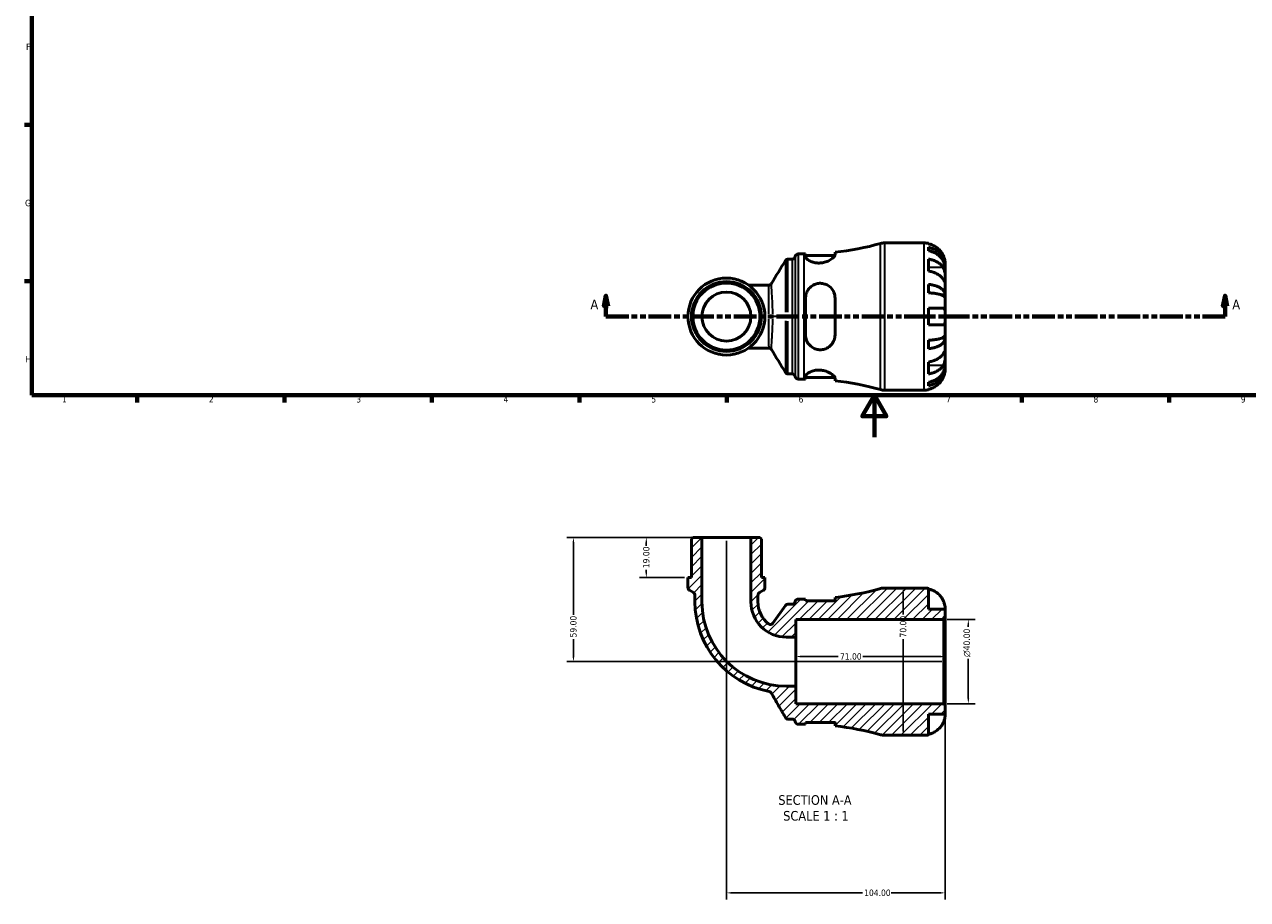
# Model space of a CAD drawing. Header units: millimetres. Extents: x 0 to 902, y -220 to 599.
# Tile 1 of 5: x 17 to 598, y -220 to 196. Entities that reach past the tile are written whole.
import ezdxf

# ---------------------------------------------------------------- set-up
doc = ezdxf.new("R2010")
doc.units = ezdxf.units.MM
doc.linetypes.add('DOUBLE_DASH_CHAIN', pattern=[1.2403, 0.6614, -0.0827, 0.1654, -0.0827, 0.1654, -0.0827])
for name, color, linetype, lineweight in [('Border (ANSI)', 7, 'Continuous', 70), ('Dimension (ANSI)', 7, 'Continuous', 25), ('Hatch (ANSI)', 7, 'Continuous', 18), ('Section Line (ANSI)', 7, 'DOUBLE_DASH_CHAIN', 70), ('Symbol (ANSI)', 7, 'Continuous', 25), ('Visible (ANSI)', 7, 'Continuous', 50), ('Visible Narrow (ANSI)', 7, 'Continuous', 35)]:
    doc.layers.add(name, color=color, linetype=linetype, lineweight=lineweight)
doc.styles.add('Label Text (ANSI)', font='tahoma.ttf')
doc.styles.add('Note Text (ANSI)', font='tahoma.ttf')
doc.dimstyles.new('Default - mm (ANSI)', dxfattribs={"dimtxt": 3.048, "dimasz": 2.5, "dimexe": 3.175, "dimexo": 1.6002, "dimgap": 0.8, "dimtad": 0, "dimtoh": 1, "dimrnd": 1e-08, "dimzin": 4, "dimdsep": 46, "dimtxsty": 'Note Text (ANSI)', "dimcen": 0.09, "dimdle": 10, "dimclrd": 256, "dimclre": 256, "dimclrt": 256, "dimadec": 1, "dimazin": 1, "dimtfac": 1, "dimtofl": 0, "dimtmove": 0, "dimatfit": 3, "dimfxl": 1, "dimtolj": 1, "dimtzin": 4, "dimlwd": -1, "dimlwe": -1, "dimarcsym": 0})

# ---------------------------------------------------------------- blocks, each defined once
blk = doc.blocks.new('Borders Default Border')
at = {"layer": 'Border (ANSI)'}
for p, q in [((20, 148.5), (16.55, 148.5)), ((20, 74.25), (16.55, 74.25)), ((70.08, 20), (70.08, 16.55)), ((140.17, 20), (140.17, 16.55)), ((210.25, 20), (210.25, 16.55)), ((280.33, 20), (280.33, 16.55)), ((350.42, 20), (350.42, 16.55)), ((490.58, 20), (490.58, 16.55)), ((560.67, 20), (560.67, 16.55))]:
    blk.add_line(p, q, dxfattribs=at)
at = {"layer": 'Border (ANSI)', "flags": 128}
for points in [[(20, 20), (20, 574), (821, 574), (821, 20), (20, 20)], [(420.5, 0), (420.5, 20), (414.73, 10), (426.27, 10), (420.5, 20)]]:
    blk.add_lwpolyline(points, dxfattribs=at)
at = {"layer": 'Border (ANSI)', "char_height": 3.05, "attachment_point": 7, "style": 'Note Text (ANSI)'}
for s, insert in [('F', (17.29, 184.1)), ('G', (16.81, 109.79)), ('H', (16.97, 35.6)), ('1', (34.35, 16.55)), ('2', (104.2, 16.55)), ('3', (174.26, 16.49)), ('4', (244.23, 16.55)), ('5', (314.48, 16.49)), ('6', (384.49, 16.49)), ('7', (454.6, 16.55)), ('8', (524.63, 16.48)), ('9', (594.7, 16.49))]:
    blk.add_mtext(s, dxfattribs=dict(at, insert=insert))
blk = doc.blocks.new('2dTransSection0')
at = {"layer": 'Section Line (ANSI)', "linetype": 'Continuous'}
for p, q in [((292.94, 67.4), (291.94, 62.4)), ((292.94, 62.4), (292.94, 67.4)), ((293.94, 62.4), (292.94, 67.4)), ((587.17, 67.4), (586.17, 62.4)), ((587.17, 62.4), (587.17, 67.4)), ((588.17, 62.4), (587.17, 67.4)), ((291.94, 62.4), (293.94, 62.4)), ((292.94, 57.4), (292.94, 62.4)), ((586.17, 62.4), (588.17, 62.4)), ((587.17, 57.4), (587.17, 62.4)), ((292.94, 57.4), (303.59, 57.4)), ((576.51, 57.4), (587.17, 57.4))]:
    blk.add_line(p, q, dxfattribs=at)
at = {"layer": 'Section Line (ANSI)', "linetype": 'DOUBLE_DASH_CHAIN', "ltscale": 16.330755}
blk.add_line((292.94, 57.4), (587.17, 57.4), dxfattribs=at)
at = {"layer": 'Section Line (ANSI)', "linetype": 'Continuous', "flags": 128}
for points in [[(293.94, 62.4), (292.94, 67.4), (291.94, 62.4), (293.94, 62.4)], [(588.17, 62.4), (587.17, 67.4), (586.17, 62.4), (588.17, 62.4)]]:
    blk.add_lwpolyline(points, dxfattribs=at)
at = {"layer": 'Section Line (ANSI)'}
for points in [[(293.94, 62.4), (292.94, 67.4), (291.94, 62.4), (293.94, 62.4)], [(588.17, 62.4), (587.17, 67.4), (586.17, 62.4), (588.17, 62.4)]]:
    blk.add_solid(points, dxfattribs=at)
at = {"layer": 'Section Line (ANSI)', "char_height": 4.57, "attachment_point": 7, "style": 'Label Text (ANSI)'}
for insert in [(285.58, 60.9), (590.64, 60.9)]:
    blk.add_mtext('A', dxfattribs=dict(at, insert=insert))
blk = doc.blocks.new('*D7')
at = {"layer": 'Defpoints', "color": 0, "transparency": 16777216}
for p in [(383.19, -104.22), (383.19, -106.64), (454.19, -106.64)]:
    blk.add_point(p, dxfattribs=at)
at = {"layer": 'Dimension (ANSI)', "transparency": 16777216}
for p, q in [((385.69, -104.22), (403.37, -104.22)), ((451.69, -104.22), (415.02, -104.22))]:
    blk.add_line(p, q, dxfattribs=at)
for points in [[(385.69, -103.8), (385.69, -104.64), (383.19, -104.22)], [(451.69, -103.8), (451.69, -104.64), (454.19, -104.22)]]:
    blk.add_solid(points, dxfattribs=at)
at = {"layer": 'Dimension (ANSI)', "transparency": 16777216, "insert": (404.17, -102.63), "char_height": 3.048, "attachment_point": 1, "style": 'Note Text (ANSI)'}
blk.add_mtext('\\A1;71.00', dxfattribs=at)
blk = doc.blocks.new('*D8')
at = {"layer": 'Defpoints', "color": 0, "transparency": 16777216}
for p in [(453.49, -86.64), (465.16, -86.64), (453.49, -126.64)]:
    blk.add_point(p, dxfattribs=at)
at = {"layer": 'Dimension (ANSI)', "transparency": 16777216}
for p, q in [((455.09, -86.64), (468.34, -86.64)), ((465.16, -89.14), (465.16, -90.08)), ((465.16, -124.14), (465.16, -105.23)), ((455.09, -126.64), (468.34, -126.64))]:
    blk.add_line(p, q, dxfattribs=at)
for points in [[(464.75, -89.14), (465.58, -89.14), (465.16, -86.64)], [(464.75, -124.14), (465.58, -124.14), (465.16, -126.64)]]:
    blk.add_solid(points, dxfattribs=at)
at = {"layer": 'Dimension (ANSI)', "transparency": 16777216, "insert": (462.87, -104.43), "char_height": 3.048, "attachment_point": 1, "rotation": 90, "style": 'Note Text (ANSI)'}
blk.add_mtext('\\A1;\\fAIGDT|b0|i0;\\H3.0480;\\ln\\fTahoma|b0|i0;\\H3.0480;40.00', dxfattribs=at)
blk = doc.blocks.new('*D9')
at = {"layer": 'Defpoints', "color": 0, "transparency": 16777216}
for p in [(338.55, -47.64), (312.12, -66.64), (331.9, -66.64)]:
    blk.add_point(p, dxfattribs=at)
at = {"layer": 'Dimension (ANSI)', "transparency": 16777216}
for p, q in [((336.95, -47.64), (308.95, -47.64)), ((312.12, -50.14), (312.12, -51.63)), ((312.12, -64.14), (312.12, -63.02)), ((330.3, -66.64), (308.95, -66.64))]:
    blk.add_line(p, q, dxfattribs=at)
for points in [[(311.7, -50.14), (312.54, -50.14), (312.12, -47.64)], [(311.7, -64.14), (312.54, -64.14), (312.12, -66.64)]]:
    blk.add_solid(points, dxfattribs=at)
at = {"layer": 'Dimension (ANSI)', "transparency": 16777216, "insert": (310.54, -62.22), "char_height": 3.048, "attachment_point": 1, "rotation": 90, "style": 'Note Text (ANSI)'}
blk.add_mtext('\\A1;19.00', dxfattribs=at)
blk = doc.blocks.new('*D10')
at = {"layer": 'Defpoints', "color": 0, "transparency": 16777216}
for p in [(338.55, -47.64), (277.47, -106.64), (454.19, -106.64)]:
    blk.add_point(p, dxfattribs=at)
at = {"layer": 'Dimension (ANSI)', "transparency": 16777216}
for p, q in [((336.95, -47.64), (274.3, -47.64)), ((277.47, -50.14), (277.47, -84.34)), ((277.47, -104.14), (277.47, -95.94)), ((452.59, -106.64), (274.3, -106.64))]:
    blk.add_line(p, q, dxfattribs=at)
for points in [[(277.05, -50.14), (277.89, -50.14), (277.47, -47.64)], [(277.05, -104.14), (277.89, -104.14), (277.47, -106.64)]]:
    blk.add_solid(points, dxfattribs=at)
at = {"layer": 'Dimension (ANSI)', "transparency": 16777216, "insert": (275.88, -95.14), "char_height": 3.048, "attachment_point": 1, "rotation": 90, "style": 'Note Text (ANSI)'}
blk.add_mtext('\\A1;59.00', dxfattribs=at)
blk = doc.blocks.new('*D11')
at = {"layer": 'Defpoints', "color": 0, "transparency": 16777216}
for p in [(350.19, -47.64), (454.19, -127.34), (454.19, -216.55)]:
    blk.add_point(p, dxfattribs=at)
at = {"layer": 'Dimension (ANSI)', "transparency": 16777216}
for p, q in [((350.19, -49.24), (350.19, -219.72)), ((454.19, -128.94), (454.19, -219.72)), ((352.69, -216.55), (414.85, -216.55)), ((451.69, -216.55), (428.53, -216.55))]:
    blk.add_line(p, q, dxfattribs=at)
for points in [[(352.69, -216.13), (352.69, -216.97), (350.19, -216.55)], [(451.69, -216.13), (451.69, -216.97), (454.19, -216.55)]]:
    blk.add_solid(points, dxfattribs=at)
at = {"layer": 'Dimension (ANSI)', "transparency": 16777216, "insert": (415.65, -214.96), "char_height": 3.048, "attachment_point": 1, "style": 'Note Text (ANSI)'}
blk.add_mtext('\\A1;104.00', dxfattribs=at)
blk = doc.blocks.new('*D12')
at = {"layer": 'Defpoints', "color": 0, "transparency": 16777216}
for p in [(434.2, -71.64), (434.2, -71.64), (434.2, -141.64)]:
    blk.add_point(p, dxfattribs=at)
at = {"layer": 'Dimension (ANSI)', "transparency": 16777216}
for p, q in [((434.2, -74.14), (434.2, -84.31)), ((434.2, -139.14), (434.2, -95.96))]:
    blk.add_line(p, q, dxfattribs=at)
for points in [[(433.78, -74.14), (434.61, -74.14), (434.2, -71.64)], [(433.78, -139.14), (434.61, -139.14), (434.2, -141.64)]]:
    blk.add_solid(points, dxfattribs=at)
at = {"layer": 'Dimension (ANSI)', "transparency": 16777216, "insert": (432.61, -95.16), "char_height": 3.048, "attachment_point": 1, "rotation": 90, "style": 'Note Text (ANSI)'}
blk.add_mtext('\\A1;70.00', dxfattribs=at)

msp = doc.modelspace()

# ---------------------------------------------------------------- hatches: boundary and pattern name
at = {"layer": 'Hatch (ANSI)'}
h = msp.add_hatch(dxfattribs=at)
h.set_pattern_fill('ANSI31', color=256, scale=25.4, style=0)
h.set_pattern_definition([(45, (0, 0), (-2.245064, 2.245064), [])])
edge = h.paths.add_edge_path()
edge.add_ellipse((425.346, -134.636), major_axis=(-1.89, -6.74), ratio=1, start_angle=0, end_angle=15.662839)
edge.add_line((425.346, -141.636), (444.191, -141.636))
edge.add_ellipse((444.191, -131.636), major_axis=(0, -10), ratio=1, start_angle=0, end_angle=11.536959)
edge.add_line((446.191, -141.434), (446.191, -131.636))
edge.add_line((446.191, -131.636), (454.191, -131.636))
edge.add_line((454.191, -131.636), (454.191, -127.336))
edge.add_line((454.191, -127.336), (453.491, -126.636))
edge.add_line((453.491, -126.636), (383.191, -126.636))
edge.add_line((383.191, -126.636), (383.191, -118.273))
edge.add_line((383.191, -118.273), (378.656, -118.273))
edge.add_ellipse((378.656, -78.171), major_axis=(0, -40.102), ratio=1, start_angle=270, end_angle=360, ccw=False)
edge.add_line((338.554, -78.171), (338.554, -47.636))
edge.add_line((338.554, -47.636), (334.267, -47.636))
edge.add_line((334.267, -47.636), (333.567, -48.336))
edge.add_line((333.567, -48.336), (333.567, -66.636))
edge.add_line((333.567, -66.636), (331.904, -66.636))
edge.add_line((331.904, -66.636), (331.904, -71.528))
edge.add_ellipse((333.304, -71.528), major_axis=(-1.4, 0), ratio=1, start_angle=0, end_angle=60)
edge.add_line((332.604, -72.74), (334.529, -73.852))
edge.add_ellipse((333.829, -75.064), major_axis=(0.7, 1.212), ratio=1, start_angle=300, end_angle=360, ccw=False)
edge.add_line((335.229, -75.064), (335.229, -78.171))
edge.add_ellipse((378.656, -78.171), major_axis=(-43.427, 0), ratio=1, start_angle=0, end_angle=79.214212)
edge.add_spline(control_points=[(370.529, -120.831), (370.637, -120.852), (370.742, -120.885), (370.942, -120.975), (371.036, -121.031), (371.268, -121.21), (371.389, -121.348), (371.48, -121.506)], knot_values=[-0.1205001, -0.1205001, -0.1205001, -0.1205001, -0.0875951, -0.0875951, -0.0546902, -0.0546902, 0, 0, 0, 0], degree=3, periodic=0)
edge.add_line((371.48, -121.506), (378.252, -133.236))
edge.add_spline(control_points=[(378.252, -133.236), (378.329, -133.369), (378.427, -133.489), (378.659, -133.692), (378.791, -133.773), (379.102, -133.901), (379.282, -133.936), (379.464, -133.936)], knot_values=[-0.1469863, -0.1469863, -0.1469863, -0.1469863, -0.1008383, -0.1008383, -0.0546902, -0.0546902, 0, 0, 0, 0], degree=3, periodic=0)
edge.add_line((379.464, -133.936), (381.538, -133.936))
edge.add_ellipse((381.538, -135.336), major_axis=(0, 1.4), ratio=1, start_angle=277.180756, end_angle=360, ccw=False)
edge.add_ellipse((384.316, -134.986), major_axis=(-1.389, -0.175), ratio=1, start_angle=0, end_angle=82.819244)
edge.add_line((384.316, -136.386), (387.176, -136.386))
edge.add_ellipse((387.176, -270.77), major_axis=(0, 134.384), ratio=1, start_angle=359.727129, end_angle=360, ccw=False)
edge.add_line((387.816, -136.388), (387.816, -135.586))
edge.add_line((387.816, -135.586), (401.816, -135.586))
edge.add_line((401.816, -135.586), (401.816, -137.186))
edge.add_ellipse((387.176, -270.77), major_axis=(14.64, 133.584), ratio=1, start_angle=350.591471, end_angle=360, ccw=False)
edge = h.paths.add_edge_path()
edge.add_ellipse((425.346, -78.636), major_axis=(0, 7), ratio=1, start_angle=0, end_angle=15.662839)
edge.add_ellipse((387.176, 57.498), major_axis=(36.28, -129.394), ratio=1, start_angle=350.591471, end_angle=360, ccw=False)
edge.add_line((401.816, -76.086), (401.816, -77.686))
edge.add_line((401.816, -77.686), (387.816, -77.686))
edge.add_line((387.816, -77.686), (387.816, -76.885))
edge.add_ellipse((387.176, 57.498), major_axis=(0.64, -134.382), ratio=1, start_angle=359.727129, end_angle=360, ccw=False)
edge.add_line((387.176, -76.886), (384.316, -76.886))
edge.add_ellipse((384.316, -78.286), major_axis=(0, 1.4), ratio=1, start_angle=0, end_angle=82.819244)
edge.add_ellipse((381.538, -77.936), major_axis=(1.389, -0.175), ratio=1, start_angle=277.180756, end_angle=360, ccw=False)
edge.add_line((381.538, -79.336), (379.381, -79.336))
edge.add_ellipse((379.381, -80.736), major_axis=(0, 1.4), ratio=1, start_angle=0, end_angle=54.774009)
edge.add_line((378.238, -79.929), (372.237, -88.428))
edge.add_ellipse((371.093, -87.62), major_axis=(1.144, -0.808), ratio=1, start_angle=266.551425, end_angle=360, ccw=False)
edge.add_ellipse((378.656, -78.171), major_axis=(-8.438, -10.542), ratio=1, start_angle=308.674567, end_angle=360, ccw=False)
edge.add_line((365.153, -78.171), (365.153, -75.064))
edge.add_ellipse((366.553, -75.064), major_axis=(-1.4, 0), ratio=1, start_angle=300, end_angle=360, ccw=False)
edge.add_line((365.853, -73.852), (367.778, -72.74))
edge.add_ellipse((367.078, -71.528), major_axis=(0.7, -1.212), ratio=1, start_angle=0, end_angle=60)
edge.add_line((368.478, -71.528), (368.478, -66.636))
edge.add_line((368.478, -66.636), (366.816, -66.636))
edge.add_line((366.816, -66.636), (366.816, -48.336))
edge.add_line((366.816, -48.336), (366.116, -47.636))
edge.add_line((366.116, -47.636), (361.828, -47.636))
edge.add_line((361.828, -47.636), (361.828, -78.171))
edge.add_ellipse((378.656, -78.171), major_axis=(-16.828, 0), ratio=1, start_angle=0, end_angle=90)
edge.add_line((378.656, -94.999), (383.191, -94.999))
edge.add_line((383.191, -94.999), (383.191, -86.636))
edge.add_line((383.191, -86.636), (453.491, -86.636))
edge.add_line((453.491, -86.636), (454.191, -85.936))
edge.add_line((454.191, -85.936), (454.191, -81.636))
edge.add_line((454.191, -81.636), (446.191, -81.636))
edge.add_line((446.191, -81.636), (446.191, -71.838))
edge.add_ellipse((444.191, -81.636), major_axis=(2, 9.798), ratio=1, start_angle=0, end_angle=11.536959)
edge.add_line((444.191, -71.636), (425.346, -71.636))

# ---------------------------------------------------------------- linework, layer by layer
at = {"layer": 'Visible (ANSI)'}
for p, q in [((401.816, 86.656), (401.816, 87.951)), ((425.346, 92.401), (444.191, 92.401)), ((446.191, 92.199), (446.191, 91.968)), ((446.191, 90.318), (446.191, 88.657)), ((379.443, 84.701), (381.538, 84.701)), ((384.316, 87.151), (387.176, 87.151)), ((387.816, 87.152), (387.816, 85.821)), ((387.816, 86.351), (401.753, 86.351)), ((446.191, 84.672), (446.191, 79.015)), ((454.191, 80.792), (454.191, 82.401)), ((454.191, 80.792), (454.166, 80.792)), ((454.191, 80.18), (454.191, 80.792)), ((454.191, 75.079), (454.191, 80.18)), ((370.345, 72.363), (360.705, 72.363)), ((446.191, 72.696), (446.191, 68.687)), ((454.191, 67.702), (454.191, 75.079)), ((387.816, 66.201), (387.816, 48.601)), ((401.816, 48.601), (401.816, 66.201)), ((454.191, 67.702), (452.283, 67.702)), ((454.191, 66.224), (454.191, 67.702)), ((454.191, 57.401), (454.191, 66.224)), ((446.191, 61.401), (446.191, 53.401)), ((454.191, 48.578), (454.191, 57.401)), ((454.191, 47.1), (452.283, 47.1)), ((454.191, 47.1), (454.191, 48.578)), ((454.191, 39.723), (454.191, 47.1)), ((360.705, 42.439), (370.345, 42.439)), ((446.191, 46.114), (446.191, 42.106)), ((446.191, 35.787), (446.191, 30.13)), ((454.191, 34.622), (454.191, 39.723)), ((379.443, 30.101), (381.538, 30.101)), ((454.191, 34.01), (454.166, 34.01)), ((454.191, 34.01), (454.191, 34.622)), ((454.191, 32.401), (454.191, 34.01)), ((384.316, 27.651), (387.176, 27.651)), ((387.816, 28.981), (387.816, 27.649)), ((387.816, 28.451), (401.753, 28.451)), ((401.816, 26.851), (401.816, 28.146)), ((446.191, 26.145), (446.191, 24.484)), ((425.346, 22.401), (444.191, 22.401)), ((446.191, 22.834), (446.191, 22.603)), ((334.267, -47.636), (333.567, -48.336)), ((333.567, -48.336), (333.567, -66.636)), ((338.554, -47.636), (334.267, -47.636)), ((338.554, -78.171), (338.554, -47.636)), ((361.828, -47.636), (338.554, -47.636)), ((366.116, -47.636), (361.828, -47.636)), ((361.828, -47.636), (361.828, -78.171)), ((366.816, -48.336), (366.116, -47.636)), ((366.816, -66.636), (366.816, -48.336)), ((333.567, -66.636), (331.904, -66.636)), ((331.904, -66.636), (331.904, -71.528)), ((368.478, -66.636), (366.816, -66.636)), ((368.478, -71.528), (368.478, -66.636)), ((332.604, -72.74), (334.529, -73.852)), ((335.229, -75.064), (335.229, -78.171)), ((365.153, -78.171), (365.153, -75.064)), ((365.853, -73.852), (367.778, -72.74)), ((444.191, -71.636), (425.346, -71.636)), ((446.191, -81.636), (446.191, -71.838)), ((378.238, -79.929), (372.237, -88.428)), ((381.538, -79.336), (379.381, -79.336)), ((387.176, -76.886), (384.316, -76.886)), ((387.816, -77.686), (387.816, -76.885)), ((401.816, -77.686), (387.816, -77.686)), ((401.816, -76.086), (401.816, -77.686)), ((383.191, -94.999), (383.191, -86.636)), ((383.191, -86.636), (453.491, -86.636)), ((454.191, -81.636), (446.191, -81.636)), ((453.491, -86.636), (454.191, -85.936)), ((453.491, -86.636), (453.491, -126.636)), ((454.191, -85.936), (454.191, -81.636)), ((454.191, -127.336), (454.191, -85.936)), ((378.656, -94.999), (383.191, -94.999)), ((383.191, -118.273), (383.191, -94.999)), ((383.191, -118.273), (378.656, -118.273)), ((383.191, -126.636), (383.191, -118.273)), ((453.491, -126.636), (383.191, -126.636)), ((454.191, -127.336), (453.491, -126.636)), ((454.191, -131.636), (454.191, -127.336)), ((446.191, -141.434), (446.191, -131.636)), ((446.191, -131.636), (454.191, -131.636)), ((379.464, -133.936), (381.538, -133.936)), ((384.316, -136.386), (387.176, -136.386)), ((387.816, -136.388), (387.816, -135.586)), ((387.816, -135.586), (401.816, -135.586)), ((401.816, -135.586), (401.816, -137.186)), ((425.346, -141.636), (444.191, -141.636))]:
    msp.add_line(p, q, dxfattribs=at)
for radius in [18.287, 16.625, 15.925, 11.637]:
    msp.add_circle((350.191, 57.401), radius, dxfattribs=at)
for centre, radius, start, end in [((387.176, 221.535), 134.384, 276.25431, 285.662839), ((425.346, 85.401), 7, 90, 105.662839), ((444.191, 82.401), 10, 78.463041, 90), ((381.538, 86.101), 1.4, 270, 352.819244), ((384.316, 85.751), 1.4, 90, 172.819244), ((387.176, 221.535), 134.384, 270, 270.272871), ((381.538, 28.701), 1.4, 7.180756, 90), ((384.316, 29.051), 1.4, 187.180756, 270), ((387.176, -106.733), 134.384, 89.727129, 90), ((387.176, -106.733), 134.384, 74.337161, 83.74569), ((425.346, 29.401), 7, 254.337161, 270), ((444.191, 32.401), 10, 270, 281.536959), ((333.304, -71.528), 1.4, 180, 240), ((333.829, -75.064), 1.4, 0, 60), ((366.553, -75.064), 1.4, 120, 180), ((367.078, -71.528), 1.4, 300, 0), ((387.176, 57.498), 134.384, 276.25431, 285.662839), ((425.346, -78.636), 7, 90, 105.662839), ((444.191, -81.636), 10, 78.463041, 90), ((378.656, -78.171), 43.427, 180, 259.214212), ((378.656, -78.171), 40.102, 180, 270), ((378.656, -78.171), 16.828, 180, 270), ((378.656, -78.171), 13.503, 180, 231.325433), ((379.381, -80.736), 1.4, 90, 144.774009), ((381.538, -77.936), 1.4, 270, 352.819244), ((384.316, -78.286), 1.4, 90, 172.819244), ((387.176, 57.498), 134.384, 270, 270.272871), ((371.093, -87.62), 1.4, 231.325433, 324.774009), ((381.538, -135.336), 1.4, 7.180756, 90), ((384.316, -134.986), 1.4, 187.180756, 270), ((387.176, -270.77), 134.384, 89.727129, 90), ((387.176, -270.77), 134.384, 74.337161, 83.74569), ((425.346, -134.636), 7, 254.337161, 270), ((444.191, -131.636), 10, 270, 281.536959)]:
    msp.add_arc(centre, radius, start, end, dxfattribs=at)
for points, knots in [([(453.232, 86.401), (453.026, 86.839), (452.778, 87.284), (452.123, 88.27), (451.688, 88.794), (450.814, 89.672), (450.295, 90.107), (449.177, 90.857), (448.577, 91.173), (447.454, 91.64), (446.83, 91.837), (446.191, 91.968)], [4.90264375, 4.90264375, 4.90264375, 4.90264375, 5.04224508, 5.04224508, 5.22854914, 5.22854914, 5.41380406, 5.41380406, 5.59905898, 5.59905898, 5.77859995, 5.77859995, 5.77859995, 5.77859995]), ([(446.191, 90.318), (446.832, 90.191), (447.459, 89.999), (448.583, 89.548), (449.183, 89.243), (450.301, 88.518), (450.82, 88.098), (451.694, 87.251), (452.128, 86.746), (452.876, 85.659), (453.191, 85.076), (453.664, 83.967), (453.867, 83.337), (454.13, 82.051), (454.191, 81.394), (454.191, 80.792)], [0.1897184, 0.1897184, 0.1897184, 0.1897184, 0.3698032, 0.3698032, 0.5549844, 0.5549844, 0.7401655, 0.7401655, 0.9258164, 0.9258164, 1.1114673, 1.1114673, 1.2978252, 1.2978252, 1.484183, 1.484183, 1.484183, 1.484183]), ([(454.191, 80.18), (454.191, 80.715), (454.13, 81.3), (453.867, 82.445), (453.664, 83.005), (453.191, 83.993), (452.876, 84.511), (452.128, 85.478), (451.694, 85.928), (450.82, 86.682), (450.301, 87.056), (449.183, 87.701), (448.583, 87.972), (447.459, 88.374), (446.832, 88.544), (446.191, 88.657)], [4.4593823, 4.4593823, 4.4593823, 4.4593823, 4.6457401, 4.6457401, 4.832098, 4.832098, 5.0177489, 5.0177489, 5.2033998, 5.2033998, 5.388581, 5.388581, 5.5737621, 5.5737621, 5.753847, 5.753847, 5.753847, 5.753847]), ([(379.443, 84.701), (379.294, 84.701), (379.145, 84.676), (378.884, 84.592), (378.772, 84.534), (378.59, 84.417), (378.521, 84.357), (378.408, 84.247), (378.366, 84.197), (378.297, 84.107), (378.271, 84.067), (378.248, 84.031), (378.248, 84.03), (378.247, 84.029)], [6.2831902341, 6.2831902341, 6.2831902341, 6.2831902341, 6.2835796, 6.2835796, 6.2839800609, 6.2839800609, 6.2843805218, 6.2843805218, 6.2847809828, 6.2847809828, 6.2851814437, 6.2851814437, 6.2851925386, 6.2851925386, 6.2851925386, 6.2851925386]), ([(401.816, 86.656), (401.816, 86.544), (401.787, 86.422), (401.588, 85.973), (401.284, 85.607), (400.38, 84.825), (399.762, 84.408), (398.354, 83.694), (397.585, 83.39), (396.112, 83.014), (395.452, 82.905), (394.143, 82.822), (393.514, 82.842), (392.168, 83.007), (391.483, 83.175), (390.093, 83.664), (389.441, 84.008), (388.424, 84.727), (388.07, 85.102), (387.848, 85.574), (387.816, 85.702), (387.816, 85.821)], [-2.480382, -2.480382, -2.480382, -2.480382, -2.3632864, -2.3632864, -2.0797682, -2.0797682, -1.7797913, -1.7797913, -1.5082102, -1.5082102, -1.3050069, -1.3050069, -1.1133462, -1.1133462, -0.8807716, -0.8807716, -0.5859506, -0.5859506, -0.278928, -0.278928, -0.1569413, -0.1569413, -0.1569413, -0.1569413]), ([(446.191, 84.672), (446.83, 84.579), (447.454, 84.44), (448.577, 84.11), (449.177, 83.887), (450.295, 83.356), (450.814, 83.049), (451.688, 82.428), (452.123, 82.057), (452.778, 81.36), (453.026, 81.045), (453.232, 80.735)], [0.18972425, 0.18972425, 0.18972425, 0.18972425, 0.36926522, 0.36926522, 0.55452014, 0.55452014, 0.73977506, 0.73977506, 0.92607912, 0.92607912, 1.06568045, 1.06568045, 1.06568045, 1.06568045]), ([(454.191, 82.401), (454.191, 82.401), (454.192, 82.444), (454.189, 82.621), (454.185, 82.763), (454.153, 83.211), (454.115, 83.555), (453.985, 84.231), (453.916, 84.523), (453.759, 85.062), (453.681, 85.3), (453.501, 85.786), (453.399, 86.034), (453.269, 86.319), (453.251, 86.36), (453.232, 86.401)], [-2.77804136, -2.77804136, -2.77804136, -2.77804136, -2.67672151, -2.67672151, -2.56558131, -2.56558131, -2.40960112, -2.40960112, -2.30519389, -2.30519389, -2.22617552, -2.22617552, -2.14450488, -2.14450488, -2.1308178, -2.1308178, -2.1308178, -2.1308178]), ([(453.232, 75.079), (453.026, 75.389), (452.778, 75.703), (452.123, 76.401), (451.688, 76.771), (450.814, 77.392), (450.295, 77.699), (449.177, 78.23), (448.577, 78.453), (447.454, 78.783), (446.83, 78.922), (446.191, 79.015)], [4.90264375, 4.90264375, 4.90264375, 4.90264375, 5.04224508, 5.04224508, 5.22854914, 5.22854914, 5.41380406, 5.41380406, 5.59905898, 5.59905898, 5.77859995, 5.77859995, 5.77859995, 5.77859995]), ([(453.232, 80.735), (453.29, 80.648), (453.346, 80.555), (453.507, 80.261), (453.605, 80.046), (453.78, 79.572), (453.856, 79.312), (454.008, 78.657), (454.069, 78.256), (454.159, 77.348), (454.177, 76.851), (454.193, 75.897), (454.191, 75.453), (454.191, 75.079)], [-0.64434498, -0.64434498, -0.64434498, -0.64434498, -0.60308586, -0.60308586, -0.52007987, -0.52007987, -0.43273909, -0.43273909, -0.31000661, -0.31000661, -0.15868997, -0.15868997, 0, 0, 0, 0]), ([(371.536, 73.029), (371.514, 72.993), (371.487, 72.952), (371.416, 72.861), (371.373, 72.81), (371.259, 72.7), (371.188, 72.641), (371.008, 72.525), (370.897, 72.469), (370.639, 72.388), (370.492, 72.363), (370.345, 72.363)], [1.534301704, 1.534301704, 1.534301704, 1.534301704, 1.537800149, 1.537800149, 1.541298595, 1.541298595, 1.544797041, 1.544797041, 1.548295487, 1.548295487, 1.551793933, 1.551793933, 1.551793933, 1.551793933]), ([(387.816, 66.201), (387.816, 66.49), (387.834, 66.779), (387.975, 67.909), (388.232, 68.72), (389.074, 70.32), (389.704, 71.085), (391.094, 72.18), (391.793, 72.566), (393.165, 73.033), (393.798, 73.157), (395.099, 73.226), (395.746, 73.169), (397.178, 72.842), (397.927, 72.521), (399.436, 71.554), (400.145, 70.845), (401.183, 69.251), (401.536, 68.379), (401.778, 67.04), (401.816, 66.622), (401.816, 66.201)], [-2.4578268, -2.4578268, -2.4578268, -2.4578268, -2.3666352, -2.3666352, -2.0973585, -2.0973585, -1.7850668, -1.7850668, -1.5391239, -1.5391239, -1.3442775, -1.3442775, -1.1470909, -1.1470909, -0.8924186, -0.8924186, -0.5700865, -0.5700865, -0.2686379, -0.2686379, -0.135989, -0.135989, -0.135989, -0.135989]), ([(446.191, 72.696), (446.832, 72.629), (447.459, 72.529), (448.583, 72.292), (449.183, 72.132), (450.301, 71.752), (450.82, 71.532), (451.694, 71.088), (452.128, 70.823), (452.876, 70.253), (453.191, 69.948), (453.664, 69.366), (453.867, 69.036), (454.13, 68.362), (454.191, 68.018), (454.191, 67.702)], [0.1897184, 0.1897184, 0.1897184, 0.1897184, 0.3698032, 0.3698032, 0.5549844, 0.5549844, 0.7401655, 0.7401655, 0.9258164, 0.9258164, 1.1114673, 1.1114673, 1.2978252, 1.2978252, 1.484183, 1.484183, 1.484183, 1.484183]), ([(454.191, 75.079), (454.191, 74.869), (454.191, 74.684), (454.19, 74.357), (454.187, 74.22), (454.169, 73.979), (454.149, 73.908), (454.062, 73.906), (453.999, 73.968), (453.842, 74.171), (453.765, 74.28), (453.587, 74.542), (453.488, 74.691), (453.331, 74.928), (453.282, 75.002), (453.232, 75.079)], [0, 0, 0, 0, 0.08884908, 0.08884908, 0.18379648, 0.18379648, 0.31419699, 0.31419699, 0.43784665, 0.43784665, 0.52411276, 0.52411276, 0.60765264, 0.60765264, 0.6434969, 0.6434969, 0.6434969, 0.6434969]), ([(454.191, 66.224), (454.191, 66.38), (454.13, 66.549), (453.867, 66.882), (453.664, 67.045), (453.191, 67.332), (452.876, 67.483), (452.128, 67.764), (451.694, 67.894), (450.82, 68.113), (450.301, 68.222), (449.183, 68.41), (448.583, 68.488), (447.459, 68.605), (446.832, 68.655), (446.191, 68.687)], [4.4593823, 4.4593823, 4.4593823, 4.4593823, 4.6457401, 4.6457401, 4.832098, 4.832098, 5.0177489, 5.0177489, 5.2033998, 5.2033998, 5.388581, 5.388581, 5.5737621, 5.5737621, 5.753847, 5.753847, 5.753847, 5.753847]), ([(446.191, 61.401), (446.83, 61.401), (447.454, 61.401), (448.577, 61.401), (449.177, 61.401), (450.295, 61.401), (450.814, 61.401), (451.688, 61.401), (452.123, 61.401), (452.778, 61.401), (453.026, 61.401), (453.232, 61.401)], [0.18972425, 0.18972425, 0.18972425, 0.18972425, 0.36926522, 0.36926522, 0.55452014, 0.55452014, 0.73977506, 0.73977506, 0.92607912, 0.92607912, 1.06568045, 1.06568045, 1.06568045, 1.06568045]), ([(453.232, 61.401), (453.325, 61.401), (453.412, 61.386), (453.567, 61.327), (453.636, 61.285), (453.776, 61.159), (453.843, 61.068), (454.001, 60.756), (454.068, 60.493), (454.159, 59.817), (454.177, 59.399), (454.193, 58.453), (454.191, 57.93), (454.191, 57.401)], [-0.64798358, -0.64798358, -0.64798358, -0.64798358, -0.58129223, -0.58129223, -0.51957432, -0.51957432, -0.44316993, -0.44316993, -0.3085364, -0.3085364, -0.15881239, -0.15881239, 0, 0, 0, 0]), ([(453.232, 53.401), (453.026, 53.401), (452.778, 53.401), (452.123, 53.401), (451.688, 53.401), (450.814, 53.401), (450.295, 53.401), (449.177, 53.401), (448.577, 53.401), (447.454, 53.401), (446.83, 53.401), (446.191, 53.401)], [4.90264375, 4.90264375, 4.90264375, 4.90264375, 5.04224508, 5.04224508, 5.22854914, 5.22854914, 5.41380406, 5.41380406, 5.59905898, 5.59905898, 5.77859995, 5.77859995, 5.77859995, 5.77859995]), ([(454.191, 57.401), (454.191, 57.025), (454.192, 56.651), (454.187, 55.882), (454.181, 55.494), (454.139, 54.805), (454.103, 54.507), (453.991, 54.037), (453.92, 53.859), (453.769, 53.638), (453.703, 53.57), (453.562, 53.472), (453.489, 53.44), (453.353, 53.408), (453.294, 53.401), (453.232, 53.401)], [0, 0, 0, 0, 0.11274969, 0.11274969, 0.24046199, 0.24046199, 0.3630761, 0.3630761, 0.46982648, 0.46982648, 0.53680834, 0.53680834, 0.59738122, 0.59738122, 0.64072731, 0.64072731, 0.64072731, 0.64072731]), ([(401.816, 48.601), (401.816, 48.229), (401.787, 47.86), (401.588, 46.619), (401.284, 45.788), (400.38, 44.255), (399.762, 43.562), (398.354, 42.503), (397.585, 42.112), (396.112, 41.691), (395.452, 41.597), (394.143, 41.604), (393.514, 41.694), (392.168, 42.076), (391.483, 42.401), (390.093, 43.35), (389.441, 44.024), (388.424, 45.593), (388.07, 46.497), (387.848, 47.83), (387.816, 48.214), (387.816, 48.601)], [-2.480382, -2.480382, -2.480382, -2.480382, -2.3632864, -2.3632864, -2.0797682, -2.0797682, -1.7797913, -1.7797913, -1.5082102, -1.5082102, -1.3050069, -1.3050069, -1.1133462, -1.1133462, -0.8807716, -0.8807716, -0.5859506, -0.5859506, -0.278928, -0.278928, -0.1569413, -0.1569413, -0.1569413, -0.1569413]), ([(446.191, 46.114), (446.832, 46.147), (447.459, 46.197), (448.583, 46.314), (449.183, 46.392), (450.301, 46.58), (450.82, 46.689), (451.694, 46.908), (452.128, 47.038), (452.876, 47.319), (453.191, 47.47), (453.664, 47.757), (453.867, 47.92), (454.13, 48.252), (454.191, 48.422), (454.191, 48.578)], [0.1897184, 0.1897184, 0.1897184, 0.1897184, 0.3698032, 0.3698032, 0.5549844, 0.5549844, 0.7401655, 0.7401655, 0.9258164, 0.9258164, 1.1114673, 1.1114673, 1.2978252, 1.2978252, 1.484183, 1.484183, 1.484183, 1.484183]), ([(454.191, 47.1), (454.191, 46.784), (454.13, 46.44), (453.867, 45.766), (453.664, 45.435), (453.191, 44.854), (452.876, 44.549), (452.128, 43.979), (451.694, 43.714), (450.82, 43.27), (450.301, 43.05), (449.183, 42.669), (448.583, 42.51), (447.459, 42.273), (446.832, 42.173), (446.191, 42.106)], [4.4593823, 4.4593823, 4.4593823, 4.4593823, 4.6457401, 4.6457401, 4.832098, 4.832098, 5.0177489, 5.0177489, 5.2033998, 5.2033998, 5.388581, 5.388581, 5.5737621, 5.5737621, 5.753847, 5.753847, 5.753847, 5.753847]), ([(370.345, 42.439), (370.492, 42.439), (370.639, 42.414), (370.897, 42.333), (371.008, 42.277), (371.188, 42.161), (371.259, 42.102), (371.373, 41.992), (371.416, 41.941), (371.487, 41.85), (371.514, 41.809), (371.536, 41.773)], [-1.551774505, -1.551774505, -1.551774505, -1.551774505, -1.548275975, -1.548275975, -1.544777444, -1.544777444, -1.541278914, -1.541278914, -1.537780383, -1.537780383, -1.534281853, -1.534281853, -1.534281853, -1.534281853]), ([(453.232, 39.723), (453.29, 39.811), (453.346, 39.896), (453.507, 40.139), (453.605, 40.285), (453.78, 40.543), (453.856, 40.651), (454.008, 40.844), (454.069, 40.9), (454.159, 40.887), (454.177, 40.786), (454.193, 40.393), (454.191, 40.097), (454.191, 39.723)], [-0.64434498, -0.64434498, -0.64434498, -0.64434498, -0.60308586, -0.60308586, -0.52007987, -0.52007987, -0.43273909, -0.43273909, -0.31000661, -0.31000661, -0.15868997, -0.15868997, 0, 0, 0, 0]), ([(446.191, 35.787), (446.83, 35.879), (447.454, 36.019), (448.577, 36.349), (449.177, 36.572), (450.295, 37.103), (450.814, 37.41), (451.688, 38.031), (452.123, 38.401), (452.778, 39.099), (453.026, 39.413), (453.232, 39.723)], [0.18972425, 0.18972425, 0.18972425, 0.18972425, 0.36926522, 0.36926522, 0.55452014, 0.55452014, 0.73977506, 0.73977506, 0.92607912, 0.92607912, 1.06568045, 1.06568045, 1.06568045, 1.06568045]), ([(454.191, 39.723), (454.191, 39.514), (454.191, 39.282), (454.19, 38.764), (454.187, 38.477), (454.169, 37.767), (454.149, 37.336), (454.062, 36.494), (453.999, 36.091), (453.842, 35.44), (453.765, 35.185), (453.587, 34.716), (453.488, 34.502), (453.331, 34.223), (453.282, 34.143), (453.232, 34.066)], [0, 0, 0, 0, 0.08884908, 0.08884908, 0.18379648, 0.18379648, 0.31419699, 0.31419699, 0.43784665, 0.43784665, 0.52411276, 0.52411276, 0.60765264, 0.60765264, 0.6434969, 0.6434969, 0.6434969, 0.6434969]), ([(378.247, 30.773), (378.269, 30.738), (378.295, 30.698), (378.363, 30.609), (378.405, 30.559), (378.515, 30.45), (378.584, 30.39), (378.763, 30.273), (378.874, 30.214), (379.137, 30.128), (379.289, 30.101), (379.443, 30.101)], [3.1396086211, 3.1396086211, 3.1396086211, 3.1396086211, 3.1400090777, 3.1400090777, 3.1404095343, 3.1404095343, 3.1408099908, 3.1408099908, 3.1412104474, 3.1412104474, 3.141610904, 3.141610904, 3.141610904, 3.141610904]), ([(387.816, 28.981), (387.816, 29.07), (387.834, 29.164), (387.975, 29.552), (388.232, 29.873), (389.074, 30.572), (389.704, 30.951), (391.094, 31.512), (391.793, 31.715), (393.165, 31.933), (393.798, 31.975), (395.099, 31.935), (395.746, 31.852), (397.178, 31.539), (397.927, 31.278), (399.436, 30.593), (400.145, 30.146), (401.183, 29.304), (401.536, 28.907), (401.778, 28.413), (401.816, 28.273), (401.816, 28.146)], [-2.4578268, -2.4578268, -2.4578268, -2.4578268, -2.3666352, -2.3666352, -2.0973585, -2.0973585, -1.7850668, -1.7850668, -1.5391239, -1.5391239, -1.3442775, -1.3442775, -1.1470909, -1.1470909, -0.8924186, -0.8924186, -0.5700865, -0.5700865, -0.2686379, -0.2686379, -0.135989, -0.135989, -0.135989, -0.135989]), ([(446.191, 26.145), (446.832, 26.258), (447.459, 26.428), (448.583, 26.83), (449.183, 27.101), (450.301, 27.746), (450.82, 28.12), (451.694, 28.874), (452.128, 29.324), (452.876, 30.291), (453.191, 30.809), (453.664, 31.797), (453.867, 32.357), (454.13, 33.502), (454.191, 34.087), (454.191, 34.622)], [0.1897184, 0.1897184, 0.1897184, 0.1897184, 0.3698032, 0.3698032, 0.5549844, 0.5549844, 0.7401655, 0.7401655, 0.9258164, 0.9258164, 1.1114673, 1.1114673, 1.2978252, 1.2978252, 1.484183, 1.484183, 1.484183, 1.484183]), ([(453.232, 34.066), (453.026, 33.756), (452.778, 33.442), (452.123, 32.744), (451.688, 32.374), (450.814, 31.753), (450.295, 31.446), (449.177, 30.915), (448.577, 30.692), (447.454, 30.362), (446.83, 30.223), (446.191, 30.13)], [4.90264375, 4.90264375, 4.90264375, 4.90264375, 5.04224508, 5.04224508, 5.22854914, 5.22854914, 5.41380406, 5.41380406, 5.59905898, 5.59905898, 5.77859995, 5.77859995, 5.77859995, 5.77859995]), ([(454.191, 34.01), (454.191, 33.408), (454.13, 32.751), (453.867, 31.465), (453.664, 30.835), (453.191, 29.726), (452.876, 29.143), (452.128, 28.056), (451.694, 27.551), (450.82, 26.704), (450.301, 26.284), (449.183, 25.559), (448.583, 25.254), (447.459, 24.803), (446.832, 24.611), (446.191, 24.484)], [4.4593823, 4.4593823, 4.4593823, 4.4593823, 4.6457401, 4.6457401, 4.832098, 4.832098, 5.0177489, 5.0177489, 5.2033998, 5.2033998, 5.388581, 5.388581, 5.5737621, 5.5737621, 5.753847, 5.753847, 5.753847, 5.753847]), ([(453.232, 28.401), (453.3, 28.548), (453.366, 28.695), (453.527, 29.081), (453.616, 29.318), (453.782, 29.809), (453.855, 30.06), (454.007, 30.658), (454.069, 30.987), (454.159, 31.622), (454.177, 31.9), (454.193, 32.296), (454.191, 32.401), (454.191, 32.401)], [-0.64008532, -0.64008532, -0.64008532, -0.64008532, -0.59222185, -0.59222185, -0.51595037, -0.51595037, -0.43235608, -0.43235608, -0.30863031, -0.30863031, -0.15844955, -0.15844955, 0, 0, 0, 0]), ([(446.191, 22.834), (446.83, 22.965), (447.454, 23.162), (448.577, 23.629), (449.177, 23.944), (450.295, 24.695), (450.814, 25.13), (451.688, 26.007), (452.123, 26.531), (452.778, 27.518), (453.026, 27.963), (453.232, 28.401)], [0.18972425, 0.18972425, 0.18972425, 0.18972425, 0.36926522, 0.36926522, 0.55452014, 0.55452014, 0.73977506, 0.73977506, 0.92607912, 0.92607912, 1.06568045, 1.06568045, 1.06568045, 1.06568045]), ([(446.191, -72.069), (446.83, -72.2), (447.454, -72.398), (448.577, -72.864), (449.177, -73.18), (450.295, -73.93), (450.814, -74.365), (451.688, -75.243), (452.123, -75.767), (452.778, -76.753), (453.026, -77.198), (453.232, -77.636)], [0.18972425, 0.18972425, 0.18972425, 0.18972425, 0.36926522, 0.36926522, 0.55452014, 0.55452014, 0.73977506, 0.73977506, 0.92607912, 0.92607912, 1.06568045, 1.06568045, 1.06568045, 1.06568045]), ([(453.232, -77.636), (453.325, -77.835), (453.412, -78.036), (453.567, -78.425), (453.636, -78.612), (453.776, -79.027), (453.843, -79.253), (454.001, -79.858), (454.068, -80.213), (454.159, -80.862), (454.177, -81.137), (454.193, -81.531), (454.191, -81.636), (454.191, -81.636)], [-0.64798358, -0.64798358, -0.64798358, -0.64798358, -0.58129223, -0.58129223, -0.51957432, -0.51957432, -0.44316993, -0.44316993, -0.3085364, -0.3085364, -0.15881239, -0.15881239, 0, 0, 0, 0]), ([(370.529, -120.831), (370.637, -120.852), (370.742, -120.885), (370.942, -120.975), (371.036, -121.031), (371.268, -121.21), (371.389, -121.348), (371.48, -121.506)], [-0.12050005, -0.12050005, -0.12050005, -0.12050005, -0.08759514, -0.08759514, -0.05469023, -0.05469023, 0, 0, 0, 0]), ([(371.48, -121.506), (372.622, -123.485), (373.764, -125.463), (376.021, -129.373), (377.137, -131.304), (378.252, -133.236)], [-1.4352787, -1.4352787, -1.4352787, -1.4352787, -0.750007, -0.750007, -0.080829, -0.080829, -0.080829, -0.080829]), ([(378.252, -133.236), (378.329, -133.369), (378.427, -133.489), (378.659, -133.692), (378.791, -133.773), (379.102, -133.901), (379.282, -133.936), (379.464, -133.936)], [-0.14698634, -0.14698634, -0.14698634, -0.14698634, -0.10083828, -0.10083828, -0.05469023, -0.05469023, 0, 0, 0, 0]), ([(454.191, -131.636), (454.191, -131.636), (454.192, -131.679), (454.189, -131.856), (454.185, -131.998), (454.153, -132.446), (454.115, -132.79), (453.985, -133.466), (453.916, -133.759), (453.759, -134.298), (453.681, -134.535), (453.501, -135.022), (453.399, -135.269), (453.269, -135.555), (453.251, -135.595), (453.232, -135.636)], [-2.77804136, -2.77804136, -2.77804136, -2.77804136, -2.67672151, -2.67672151, -2.56558131, -2.56558131, -2.40960112, -2.40960112, -2.30519389, -2.30519389, -2.22617552, -2.22617552, -2.14450488, -2.14450488, -2.1308178, -2.1308178, -2.1308178, -2.1308178]), ([(453.232, -135.636), (453.026, -136.075), (452.778, -136.519), (452.123, -137.506), (451.688, -138.03), (450.814, -138.907), (450.295, -139.342), (449.177, -140.093), (448.577, -140.408), (447.454, -140.875), (446.83, -141.072), (446.191, -141.204)], [4.90264375, 4.90264375, 4.90264375, 4.90264375, 5.04224508, 5.04224508, 5.22854914, 5.22854914, 5.41380406, 5.41380406, 5.59905898, 5.59905898, 5.77859995, 5.77859995, 5.77859995, 5.77859995])]:
    msp.add_open_spline(points, degree=3, knots=knots, dxfattribs=at)
for points in [[(371.536, 73.029), (373.779, 76.69), (376.013, 80.359), (378.247, 84.029)], [(378.247, 30.773), (376.013, 34.443), (373.779, 38.112), (371.536, 41.773)], [(401.753, -77.686), (401.795, -77.578), (401.816, -77.476), (401.816, -77.381)], [(401.816, -135.891), (401.816, -135.797), (401.795, -135.695), (401.753, -135.586)]]:
    msp.add_open_spline(points, degree=3, dxfattribs=at)
at = {"layer": 'Visible Narrow (ANSI)'}
for p, q in [((423.457, 23.089), (423.457, 91.713)), ((425.346, 91.97), (425.346, 22.832)), ((444.191, 22.832), (444.191, 91.97)), ((381.538, 30.437), (381.538, 84.365)), ((382.927, 85.575), (382.927, 29.227)), ((384.316, 86.785), (384.316, 28.017)), ((387.176, 28.017), (387.176, 86.785)), ((452.88, 80.735), (446.543, 80.735)), ((372.167, 57.401), (370.31, 57.401)), ((377.938, 57.401), (372.537, 57.401)), ((378.278, 57.401), (379.315, 57.401)), ((452.88, 34.066), (446.543, 34.066))]:
    msp.add_line(p, q, dxfattribs=at)
for points, knots in [([(378.247, 83.946), (378.246, 83.641), (378.244, 82.503), (378.242, 78.566), (378.241, 75.622), (378.239, 68.548), (378.238, 64.411), (378.238, 59.937), (378.238, 59.716), (378.238, 59.494)], [6.363632, 6.363632, 6.363632, 6.363632, 6.7961887, 6.7961887, 7.2703732, 7.2703732, 7.7505933, 7.7505933, 7.7755422, 7.7755422, 7.7755422, 7.7755422]), ([(379.382, 59.543), (379.382, 59.768), (379.382, 59.993), (379.384, 64.565), (379.391, 68.798), (379.407, 76.045), (379.415, 79.069), (379.43, 83.127), (379.436, 84.303), (379.44, 84.616)], [-7.7754421, -7.7754421, -7.7754421, -7.7754421, -7.7505933, -7.7505933, -7.2703732, -7.2703732, -6.7961887, -6.7961887, -6.3617298, -6.3617298, -6.3617298, -6.3617298]), ([(370.327, 72.315), (370.305, 72.203), (370.282, 71.889), (370.219, 70.4), (370.188, 68.698), (370.183, 65.285), (370.19, 63.946), (370.206, 61.267), (370.213, 59.954), (370.217, 58.62)], [1.6312839, 1.6312839, 1.6312839, 1.6312839, 1.9234539, 1.9234539, 2.4947282, 2.4947282, 2.8004086, 2.8004086, 3.0621027, 3.0621027, 3.0621027, 3.0621027]), ([(372.229, 58.684), (372.213, 60.067), (372.172, 61.429), (372.057, 64.214), (371.981, 65.61), (371.782, 69.172), (371.683, 70.957), (371.59, 72.555), (371.566, 72.895), (371.549, 72.997)], [-3.0612281, -3.0612281, -3.0612281, -3.0612281, -2.8004086, -2.8004086, -2.4947282, -2.4947282, -1.9234539, -1.9234539, -1.6146663, -1.6146663, -1.6146663, -1.6146663]), ([(370.217, 56.182), (370.215, 55.457), (370.212, 54.739), (370.2, 52.393), (370.188, 50.84), (370.183, 48.296), (370.186, 47.252), (370.21, 44.928), (370.239, 43.849), (370.289, 42.817), (370.308, 42.58), (370.327, 42.485)], [-3.0621017, -3.0621017, -3.0621017, -3.0621017, -2.9200676, -2.9200676, -2.5876471, -2.5876471, -2.310647, -2.310647, -1.8767337, -1.8767337, -1.6312654, -1.6312654, -1.6312654, -1.6312654]), ([(371.549, 41.804), (371.564, 41.89), (371.583, 42.149), (371.65, 43.263), (371.711, 44.397), (371.849, 46.828), (371.912, 47.918), (372.054, 50.571), (372.134, 52.189), (372.205, 54.626), (372.221, 55.369), (372.229, 56.118)], [1.6146474, 1.6146474, 1.6146474, 1.6146474, 1.8767337, 1.8767337, 2.310647, 2.310647, 2.5876471, 2.5876471, 2.9200676, 2.9200676, 3.0612271, 3.0612271, 3.0612271, 3.0612271]), ([(378.238, 55.308), (378.238, 53.179), (378.238, 51.07), (378.239, 45.41), (378.24, 42.044), (378.242, 36.673), (378.243, 34.582), (378.245, 31.871), (378.246, 31.102), (378.247, 30.858)], [1.6492369, 1.6492369, 1.6492369, 1.6492369, 1.8891244, 1.8891244, 2.3191847, 2.3191847, 2.7154759, 2.7154759, 3.061168, 3.061168, 3.061168, 3.061168]), ([(379.44, 30.187), (379.437, 30.438), (379.432, 31.235), (379.421, 34.033), (379.414, 36.182), (379.4, 41.693), (379.392, 45.14), (379.385, 50.929), (379.383, 53.084), (379.382, 55.259)], [-3.0630702, -3.0630702, -3.0630702, -3.0630702, -2.7154759, -2.7154759, -2.3191847, -2.3191847, -1.8891244, -1.8891244, -1.6493371, -1.6493371, -1.6493371, -1.6493371])]:
    msp.add_open_spline(points, degree=3, knots=knots, dxfattribs=at)

# ---------------------------------------------------------------- block references
msp.add_blockref('Borders Default Border', (0, 0))
at = {"layer": 'Section Line (ANSI)'}
msp.add_blockref('2dTransSection0', (0, 0), dxfattribs=at)

# ---------------------------------------------------------------- texts
at = {"layer": 'Symbol (ANSI)', "char_height": 4.572, "attachment_point": 7, "style": 'Label Text (ANSI)'}
for s, insert in [('SECTION A-A', (374.86, -174.779)), ('SCALE 1 : 1', (377.179, -182.292))]:
    msp.add_mtext(s, dxfattribs=dict(at, insert=insert))

# ---------------------------------------------------------------- dimensions: what is measured, and where the dimension line sits
at = {"layer": 'Dimension (ANSI)'}
for base, p1, p2, angle, override, picture, middle in [((277.471, -106.636), (338.554, -47.636), (454.191, -106.636), 90, {"dimtoh": 0, "dimdec": 2, "dimtp": 0, "dimtm": 0, "dimtdec": 2, "dimatfit": 1}, '*D10', (277.471, -90.136)), ((312.122, -66.636), (338.554, -47.636), (331.904, -66.636), 270, {"dimtoh": 0, "dimdec": 2, "dimtp": 0, "dimtm": 0, "dimtdec": 2, "dimatfit": 1}, '*D9', (312.122, -57.327)), ((454.191, -216.549), (350.191, -47.636), (454.191, -127.336), 180, {"dimtoh": 0, "dimdec": 2, "dimtp": 0, "dimtm": 0, "dimtdec": 2, "dimatfit": 1}, '*D11', (421.691, -216.549)), ((434.197, -71.636), (434.197, -141.636), (434.197, -71.636), 270, {"dimtoh": 0, "dimdec": 2, "dimse1": 1, "dimse2": 1, "dimtp": 0, "dimtm": 0, "dimtdec": 2, "dimatfit": 1}, '*D12', (434.197, -90.136)), ((383.191, -104.219), (454.191, -106.636), (383.191, -106.636), 180, {"dimtoh": 0, "dimdec": 2, "dimse1": 1, "dimse2": 1, "dimtp": 0, "dimtm": 0, "dimtdec": 2, "dimatfit": 1}, '*D7', (409.191, -104.219))]:
    dim = msp.add_linear_dim(base=base, p1=p1, p2=p2, angle=angle, dimstyle='Default - mm (ANSI)', override=override, dxfattribs=at)
    dim.commit()
    dim.dimension.update_dxf_attribs({"geometry": picture, "text_midpoint": middle, "dimtype": 160})
dim = msp.add_linear_dim(base=(465.163, -86.636), p1=(453.491, -126.636), p2=(453.491, -86.636), angle=90, text='\\fAIGDT|b0|i0;\\H3.0480;\\ln\\fTahoma|b0|i0;\\H3.0480;<>', dimstyle='Default - mm (ANSI)', override={"dimtoh": 0, "dimdec": 2, "dimtp": 0, "dimtm": 0, "dimtdec": 2, "dimatfit": 1}, dxfattribs=at)
dim.commit()
dim.dimension.update_dxf_attribs({"geometry": '*D8', "text_midpoint": (465.163, -97.653), "dimtype": 160})

doc.saveas('drawing.dxf')
